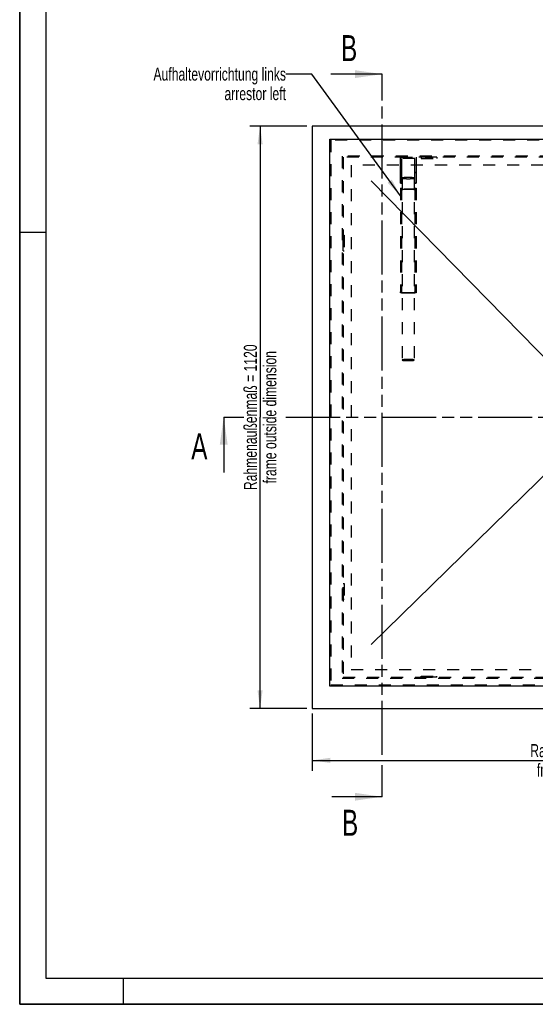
# Model space of a CAD drawing. Header units: millimetres. Extents: x 0 to 4200, y 0 to 2970.
# Tile 1 of 17: x 0 to 992, y 0 to 1894. Entities that reach past the tile are written whole.
import ezdxf

# ---------------------------------------------------------------- set-up
doc = ezdxf.new("R2010")
doc.units = ezdxf.units.MM
doc.header["$LTSCALE"] = 231
doc.linetypes.add('HIDDEN', pattern=[0.2, 0.1, -0.1])
doc.linetypes.add('PHANTOM', pattern=[0.8, 0.45, -0.05, 0.1, -0.05, 0.1, -0.05])
doc.layers.get('0').update_dxf_attribs({"linetype": 'CONTINUOUS'})
for name, color, linetype in [('005_AXIS', 7, 'CONTINUOUS'), ('007_CURVES', 7, 'CONTINUOUS'), ('050_DIMENSIONING', 7, 'CONTINUOUS'), ('053_NOTES', 7, 'CONTINUOUS'), ('DEFAULT_2', 8, 'HIDDEN'), ('HATCHING_BL0', 7, 'CONTINUOUS'), ('HATCHING_BL1', 7, 'CONTINUOUS')]:
    doc.layers.add(name, color=color, linetype=linetype)
doc.styles.get("Standard").update_dxf_attribs({"font": 'txt', "width": 0.7})
doc.dimstyles.new('DIMSTYLE_2', dxfattribs={"dimtxt": 25, "dimasz": 35, "dimexe": 2, "dimexo": 1, "dimtad": 1, "dimdec": 1, "dimtxsty": 'Standard', "dimblk": '_FILLED', "dimblk1": '_FILLED', "dimblk2": '_FILLED', "dimcen": 0.09, "dimazin": 2, "dimtp": 1.2, "dimtm": 1.2, "dimtfac": 1, "dimtdec": 1, "dimtofl": 0, "dimtmove": 0, "dimatfit": 3, "dimldrblk": '_FILLED', "dimfxl": 1, "dimtolj": 1, "dimarcsym": 0})
doc.dimstyles.get("Standard").update_dxf_attribs({"dimtxt": 25, "dimasz": 35, "dimexe": 2, "dimexo": 1, "dimtad": 1, "dimtxsty": 'Standard', "dimblk": '_FILLED', "dimblk1": '_FILLED', "dimblk2": '_FILLED', "dimcen": 0.09, "dimazin": 2, "dimtol": 1, "dimtp": 0.01, "dimtm": 0.01, "dimtfac": 1, "dimtofl": 0, "dimtmove": 0, "dimatfit": 3, "dimldrblk": '_FILLED', "dimfxl": 1, "dimtolj": 1, "dimarcsym": 0})

# ---------------------------------------------------------------- blocks, each defined once
blk = doc.blocks.new('_FILLED')
at = {"color": 0, "linetype": 'ByBlock'}
blk.add_solid([(0, 0), (-1, 0.143), (-1, -0.143)], dxfattribs=at)
blk = doc.blocks.new('*D4')
at = {"layer": '050_DIMENSIONING', "color": 2, "linetype": 'Continuous', "transparency": 16777216}
for p, q in [((552.5, 1689.2), (442.5, 1689.2)), ((462.5, 1689.2), (462.5, 1129.2)), ((462.5, 569.2), (462.5, 1129.2)), ((552.5, 569.2), (442.5, 569.2))]:
    blk.add_line(p, q, dxfattribs=at)
at = {"layer": '050_DIMENSIONING', "color": 2, "linetype": 'Continuous', "transparency": 16777216, "xscale": 35, "yscale": 35, "zscale": 35}
for p, rotation in [((462.5, 1689.2), 90), ((462.5, 569.2), 270)]:
    blk.add_blockref('_FILLED', p, dxfattribs=dict(at, rotation=rotation))
at = {"layer": '050_DIMENSIONING', "color": 2, "linetype": 'Continuous', "transparency": 16777216, "insert": (431.3, 1129.2), "char_height": 25, "width": 602.679, "attachment_point": 2, "rotation": 90, "line_spacing_factor": 0.9}
blk.add_mtext('Rahmenaußenmaß = 1120\\Pframe outside dimension', dxfattribs=at)
blk = doc.blocks.new('*D5')
at = {"layer": '050_DIMENSIONING', "color": 2, "linetype": 'Continuous', "transparency": 16777216}
for p, q in [((562.5, 559.2), (562.5, 449.2)), ((1682.5, 559.2), (1682.5, 449.2)), ((562.5, 469.2), (1122.5, 469.2)), ((1682.5, 469.2), (1122.5, 469.2))]:
    blk.add_line(p, q, dxfattribs=at)
at = {"layer": '050_DIMENSIONING', "color": 2, "linetype": 'Continuous', "transparency": 16777216, "xscale": 35, "yscale": 35, "zscale": 35, "rotation": 180}
blk.add_blockref('_FILLED', (562.5, 469.2), dxfattribs=at)
at = {"layer": '050_DIMENSIONING', "color": 2, "linetype": 'Continuous', "transparency": 16777216, "xscale": 35, "yscale": 35, "zscale": 35}
blk.add_blockref('_FILLED', (1682.5, 469.2), dxfattribs=at)
at = {"layer": '050_DIMENSIONING', "color": 2, "linetype": 'Continuous', "transparency": 16777216, "insert": (1122.5, 500.5), "char_height": 25, "width": 602.679, "attachment_point": 2, "line_spacing_factor": 0.9}
blk.add_mtext('Rahmenaußenmaß = 1120\\Pframe outside dimension', dxfattribs=at)
blk = doc.blocks.new('XSEC_FILLED')
at = {"color": 0, "linetype": 'ByBlock'}
blk.add_solid([(0, 0), (-1, 0.143), (-1, -0.143)], dxfattribs=at)
blk = doc.blocks.new('HATCHING_BL0', base_point=(1087.5, 1071.8))
at = {"layer": 'HATCHING_BL0', "color": 7, "linetype": 'PHANTOM'}
for p, q in [((392.5, 1129.2), (431.1, 1129.2)), ((512.3, 1129.2), (1732.5, 1129.2)), ((1732.5, 1129.2), (1782.5, 1129.2))]:
    blk.add_line(p, q, dxfattribs=at)
at = {"layer": 'HATCHING_BL0', "color": 7, "linetype": 'Continuous', "char_height": 50, "width": 64.286, "attachment_point": 1, "line_spacing_factor": 0.9}
for insert in [(330, 1098), (1802.2, 1089.4)]:
    blk.add_mtext('A', dxfattribs=dict(at, insert=insert))
at = {"layer": 'HATCHING_BL0', "color": 7, "linetype": 'Continuous'}
for points in [[(392.5, 1129.2), (392.5, 1023)], [(1782.5, 1129.2), (1782.5, 1014.4)]]:
    blk.add_leader(points, dimstyle='Standard', override={"dimasz": 52.5, "dimtad": 0, "dimldrblk": 'XSEC_FILLED'}, dxfattribs=at)
blk = doc.blocks.new('HATCHING_BL1', base_point=(648.1, 1094.2))
at = {"layer": 'HATCHING_BL1', "color": 7, "linetype": 'PHANTOM'}
for p, q in [((697.5, 1739.2), (697.5, 1789.2)), ((697.5, 479.6), (697.5, 1739.2)), ((697.5, 449.2), (697.5, 459.7)), ((697.5, 399.2), (697.5, 449.2))]:
    blk.add_line(p, q, dxfattribs=at)
at = {"layer": 'HATCHING_BL1', "color": 7, "linetype": 'Continuous', "char_height": 50, "width": 58.929, "attachment_point": 1, "line_spacing_factor": 0.9}
for insert in [(618.2, 1864.2), (620.1, 374.2)]:
    blk.add_mtext('B', dxfattribs=dict(at, insert=insert))
at = {"layer": 'HATCHING_BL1', "color": 7, "linetype": 'Continuous'}
for points in [[(697.5, 1789.2), (598.6, 1789.2)], [(697.5, 399.2), (600.4, 399.2)]]:
    blk.add_leader(points, dimstyle='Standard', override={"dimasz": 52.5, "dimtad": 0, "dimldrblk": 'XSEC_FILLED'}, dxfattribs=at)

msp = doc.modelspace()

# ---------------------------------------------------------------- linework, layer by layer
at = {"color": 7, "linetype": 'Continuous'}
for p, q in [((0, 0), (0, 2970)), ((562.518, 1689.233), (562.518, 569.233)), ((1682.518, 1689.233), (562.518, 1689.233)), ((596.518, 612.233), (596.518, 1664.233)), ((596.518, 1664.233), (1648.518, 1664.233)), ((1648.518, 612.233), (596.518, 612.233)), ((562.518, 569.233), (1682.518, 569.233)), ((0, 0), (4200, 0))]:
    msp.add_line(p, q, dxfattribs=at)
at = {"color": 3, "linetype": 'Continuous'}
for p, q in [((0, 2970), (0, 0)), ((0, 1485), (50, 1485)), ((200, 0), (200, 50)), ((4200, 0), (0, 0))]:
    msp.add_line(p, q, dxfattribs=at)
at = {"color": 5, "linetype": 'Continuous'}
for p, q in [((50, 2920), (50, 50)), ((50, 50), (4150, 50))]:
    msp.add_line(p, q, dxfattribs=at)
at = {"layer": '005_AXIS', "color": 8, "linetype": 'HIDDEN'}
for p, q in [((802.518, 1629.233), (772.518, 1629.233)), ((772.518, 1629.233), (772.518, 1627.233)), ((781.018, 1629.233), (781.018, 1627.233)), ((781.018, 1629.233), (794.018, 1629.233)), ((794.018, 1629.233), (794.018, 1627.233)), ((802.518, 1629.233), (802.518, 1627.233)), ((772.518, 1627.233), (802.518, 1627.233)), ((781.018, 1627.233), (794.018, 1627.233)), ((622.518, 1449.233), (622.518, 1479.233)), ((622.518, 1479.233), (624.518, 1479.233)), ((624.518, 1479.233), (624.518, 1449.233)), ((622.518, 1470.733), (624.518, 1470.733)), ((622.518, 1470.733), (622.518, 1457.733)), ((624.518, 1470.733), (624.518, 1457.733)), ((622.518, 1457.733), (624.518, 1457.733)), ((622.518, 1449.233), (624.518, 1449.233)), ((622.518, 779.233), (622.518, 809.233)), ((622.518, 809.233), (624.518, 809.233)), ((622.518, 800.733), (624.518, 800.733)), ((622.518, 800.733), (622.518, 787.733)), ((624.518, 809.233), (624.518, 779.233)), ((624.518, 800.733), (624.518, 787.733)), ((622.518, 787.733), (624.518, 787.733)), ((622.518, 779.233), (624.518, 779.233))]:
    msp.add_line(p, q, dxfattribs=at)
at = {"layer": '007_CURVES', "color": 4, "linetype": 'Continuous'}
for p, q in [((1027.872, 1225.498), (676.518, 1584.233)), ((676.518, 692.233), (1026.239, 1034.6))]:
    msp.add_line(p, q, dxfattribs=at)
at = {"layer": 'DEFAULT_2', "color": 8, "linetype": 'HIDDEN'}
for p, q in [((598.518, 1662.233), (598.518, 614.233)), ((598.518, 1662.233), (598.518, 614.233)), ((1646.518, 1662.233), (598.518, 1662.233)), ((1646.518, 1662.233), (598.518, 1662.233)), ((620.518, 1631.233), (620.518, 627.233)), ((1624.518, 1631.233), (620.518, 1631.233)), ((622.518, 1629.233), (622.518, 629.233)), ((1622.518, 1629.233), (622.518, 1629.233)), ((732.518, 1629.233), (762.518, 1629.233)), ((732.518, 1614.233), (732.518, 1629.233)), ((762.518, 1629.233), (762.518, 1614.233)), ((637.518, 1614.233), (637.518, 644.233)), ((1607.518, 1614.233), (637.518, 1614.233)), ((732.518, 1600.233), (732.518, 1614.233)), ((734.518, 1627.233), (734.518, 1614.233)), ((760.518, 1627.233), (734.518, 1627.233)), ((734.518, 1614.233), (734.518, 1600.233)), ((760.518, 1614.233), (760.518, 1627.233)), ((760.518, 1600.233), (760.518, 1614.233)), ((762.518, 1614.233), (762.518, 1600.233)), ((734.518, 1600.233), (732.518, 1600.233)), ((732.518, 1579.233), (732.518, 1600.233)), ((732.518, 1600.233), (734.518, 1600.233)), ((734.518, 1600.233), (734.518, 1579.233)), ((762.518, 1600.233), (760.518, 1600.233)), ((760.518, 1579.233), (760.518, 1600.233)), ((760.518, 1600.233), (762.518, 1600.233)), ((762.518, 1600.233), (762.518, 1579.233)), ((732.518, 1579.233), (734.518, 1579.233)), ((734.518, 1579.233), (732.518, 1579.233)), ((736.018, 1589.233), (736.018, 1239.233)), ((759.018, 1589.233), (759.018, 1239.233)), ((760.518, 1579.233), (762.518, 1579.233)), ((762.518, 1579.233), (760.518, 1579.233)), ((732.518, 1569.63), (732.518, 1370.623)), ((732.518, 1569.63), (734.518, 1569.63)), ((762.518, 1567.64), (732.518, 1567.64)), ((734.518, 1569.63), (734.518, 1370.623)), ((734.518, 1567.839), (736.018, 1567.839)), ((736.018, 1567.839), (759.018, 1567.839)), ((759.018, 1567.839), (760.518, 1567.839)), ((760.518, 1569.63), (760.518, 1370.623)), ((760.518, 1569.63), (762.518, 1569.63)), ((762.518, 1569.63), (762.518, 1370.623)), ((732.518, 1368.633), (732.518, 1370.623)), ((732.518, 1370.623), (734.518, 1370.623)), ((736.018, 1368.633), (732.518, 1368.633)), ((734.518, 1370.623), (734.518, 1368.832)), ((734.518, 1368.832), (736.018, 1368.832)), ((736.018, 1368.832), (759.018, 1368.832)), ((759.018, 1368.633), (736.018, 1368.633)), ((759.018, 1368.832), (760.518, 1368.832)), ((762.518, 1368.633), (759.018, 1368.633)), ((760.518, 1368.832), (760.518, 1370.623)), ((760.518, 1370.623), (762.518, 1370.623)), ((762.518, 1370.623), (762.518, 1368.633)), ((637.518, 644.233), (1063.016, 644.233)), ((620.518, 627.233), (1068.018, 627.233)), ((622.518, 629.233), (1622.518, 629.233)), ((772.518, 629.233), (772.518, 631.233)), ((772.518, 631.233), (802.518, 631.233)), ((802.518, 629.233), (772.518, 629.233)), ((781.018, 629.233), (781.018, 631.233)), ((781.018, 631.233), (794.018, 631.233)), ((781.018, 629.233), (794.018, 629.233)), ((794.018, 629.233), (794.018, 631.233)), ((802.518, 629.233), (802.518, 631.233)), ((598.518, 614.233), (1646.518, 614.233)), ((598.518, 614.233), (1646.518, 614.233))]:
    msp.add_line(p, q, dxfattribs=at)
for points, knots in [([(747.518, 1590.377), (746.77, 1590.377), (745.303, 1590.363), (743.173, 1590.3), (741.209, 1590.198), (739.488, 1590.061), (738.236, 1589.917), (737.407, 1589.782), (736.925, 1589.682), (736.543, 1589.581), (736.265, 1589.474), (736.085, 1589.375), (736.018, 1589.274), (736.018, 1589.233)], [0, 0, 0, 0, 0.19213473, 0.37696107, 0.5474611, 0.69719146, 0.82056123, 0.87092618, 0.91315132, 0.94694525, 0.97221272, 0.98928831, 1, 1, 1, 1]), ([(736.018, 1589.233), (736.018, 1589.191), (736.085, 1589.09), (736.265, 1588.991), (736.543, 1588.884), (736.925, 1588.783), (737.407, 1588.684), (738.236, 1588.549), (739.488, 1588.404), (741.209, 1588.267), (743.173, 1588.165), (745.303, 1588.102), (746.77, 1588.088), (747.518, 1588.088)], [0, 0, 0, 0, 0.01071169, 0.02778728, 0.05305475, 0.08684868, 0.12907382, 0.17943877, 0.30280854, 0.4525389, 0.62303893, 0.80786527, 1, 1, 1, 1]), ([(759.018, 1589.233), (759.018, 1589.274), (758.952, 1589.375), (758.771, 1589.474), (758.493, 1589.581), (758.112, 1589.682), (757.63, 1589.782), (756.8, 1589.917), (755.549, 1590.061), (753.827, 1590.198), (751.864, 1590.3), (749.733, 1590.363), (748.266, 1590.377), (747.518, 1590.377)], [0, 0, 0, 0, 0.01071169, 0.02778728, 0.05305475, 0.08684868, 0.12907382, 0.17943877, 0.30280854, 0.4525389, 0.62303893, 0.80786527, 1, 1, 1, 1]), ([(747.518, 1588.088), (748.266, 1588.088), (749.733, 1588.102), (751.864, 1588.165), (753.827, 1588.267), (755.549, 1588.404), (756.8, 1588.549), (757.63, 1588.684), (758.112, 1588.783), (758.493, 1588.884), (758.771, 1588.991), (758.952, 1589.09), (759.018, 1589.191), (759.018, 1589.233)], [0, 0, 0, 0, 0.19213473, 0.37696107, 0.5474611, 0.69719146, 0.82056123, 0.87092618, 0.91315132, 0.94694525, 0.97221272, 0.98928831, 1, 1, 1, 1]), ([(747.518, 1240.377), (746.77, 1240.377), (745.303, 1240.363), (743.173, 1240.3), (741.209, 1240.198), (739.488, 1240.061), (738.236, 1239.917), (737.407, 1239.782), (736.925, 1239.682), (736.543, 1239.581), (736.265, 1239.474), (736.085, 1239.375), (736.018, 1239.274), (736.018, 1239.233)], [0, 0, 0, 0, 0.19213473, 0.37696107, 0.5474611, 0.69719146, 0.82056123, 0.87092618, 0.91315132, 0.94694525, 0.97221272, 0.98928831, 1, 1, 1, 1]), ([(736.018, 1239.233), (736.018, 1239.191), (736.085, 1239.09), (736.265, 1238.991), (736.543, 1238.884), (736.925, 1238.783), (737.407, 1238.684), (738.236, 1238.549), (739.488, 1238.404), (741.209, 1238.267), (743.173, 1238.165), (745.303, 1238.102), (746.77, 1238.088), (747.518, 1238.088)], [0, 0, 0, 0, 0.01071169, 0.02778728, 0.05305475, 0.08684868, 0.12907382, 0.17943877, 0.30280854, 0.4525389, 0.62303893, 0.80786527, 1, 1, 1, 1]), ([(759.018, 1239.233), (759.018, 1239.274), (758.952, 1239.375), (758.771, 1239.474), (758.493, 1239.581), (758.112, 1239.682), (757.63, 1239.782), (756.8, 1239.917), (755.549, 1240.061), (753.827, 1240.198), (751.864, 1240.3), (749.733, 1240.363), (748.266, 1240.377), (747.518, 1240.377)], [0, 0, 0, 0, 0.01071169, 0.02778728, 0.05305475, 0.08684868, 0.12907382, 0.17943877, 0.30280854, 0.4525389, 0.62303893, 0.80786527, 1, 1, 1, 1]), ([(747.518, 1238.088), (748.266, 1238.088), (749.733, 1238.102), (751.864, 1238.165), (753.827, 1238.267), (755.549, 1238.404), (756.8, 1238.549), (757.63, 1238.684), (758.112, 1238.783), (758.493, 1238.884), (758.771, 1238.991), (758.952, 1239.09), (759.018, 1239.191), (759.018, 1239.233)], [0, 0, 0, 0, 0.19213473, 0.37696107, 0.5474611, 0.69719146, 0.82056123, 0.87092618, 0.91315132, 0.94694525, 0.97221272, 0.98928831, 1, 1, 1, 1])]:
    msp.add_open_spline(points, degree=3, knots=knots, dxfattribs=at)

# ---------------------------------------------------------------- block references
at = {"layer": 'HATCHING_BL0'}
msp.add_blockref('HATCHING_BL0', (1087.518, 1071.802), dxfattribs=at)
at = {"layer": 'HATCHING_BL1'}
msp.add_blockref('HATCHING_BL1', (648.051, 1094.233), dxfattribs=at)

# ---------------------------------------------------------------- texts
at = {"layer": '053_NOTES', "color": 2, "linetype": 'Continuous', "insert": (512.32, 1801.733), "char_height": 25, "width": 630.35714, "attachment_point": 3, "line_spacing_factor": 0.9}
msp.add_mtext('Aufhaltevorrichtung links\\Parrestor left', dxfattribs=at)

# ---------------------------------------------------------------- dimensions: what is measured, and where the dimension line sits
at = {"layer": '050_DIMENSIONING', "color": 2, "linetype": 'Continuous'}
dim = msp.add_linear_dim(base=(462.518, 569.233), p1=(553.518, 1689.233), p2=(553.518, 569.233), angle=270, text='Rahmenaußenmaß = <>\\Pframe outside dimension', dimstyle='DIMSTYLE_2', dxfattribs=at)
dim.commit()
dim.dimension.update_dxf_attribs({"geometry": '*D4', "text_midpoint": (462.518, 1129.233), "dimtype": 160})
dim = msp.add_linear_dim(base=(1682.518, 469.233), p1=(562.518, 560.233), p2=(1682.518, 560.233), text='Rahmenaußenmaß = <>\\Pframe outside dimension', dimstyle='DIMSTYLE_2', dxfattribs=at)
dim.commit()
dim.dimension.update_dxf_attribs({"geometry": '*D5', "text_midpoint": (1122.518, 469.233), "dimtype": 160})

# ---------------------------------------------------------------- leaders
at = {"layer": '053_NOTES', "color": 2, "linetype": 'Continuous', "annotation_type": 0, "has_hookline": 1, "hookline_direction": 1, "text_width": 391.312}
msp.add_leader([(732.518, 1555.046), (562.32, 1789.233), (512.32, 1789.233)], dimstyle='Standard', override={"dimtad": 0}, dxfattribs=at)

doc.saveas('drawing.dxf')
